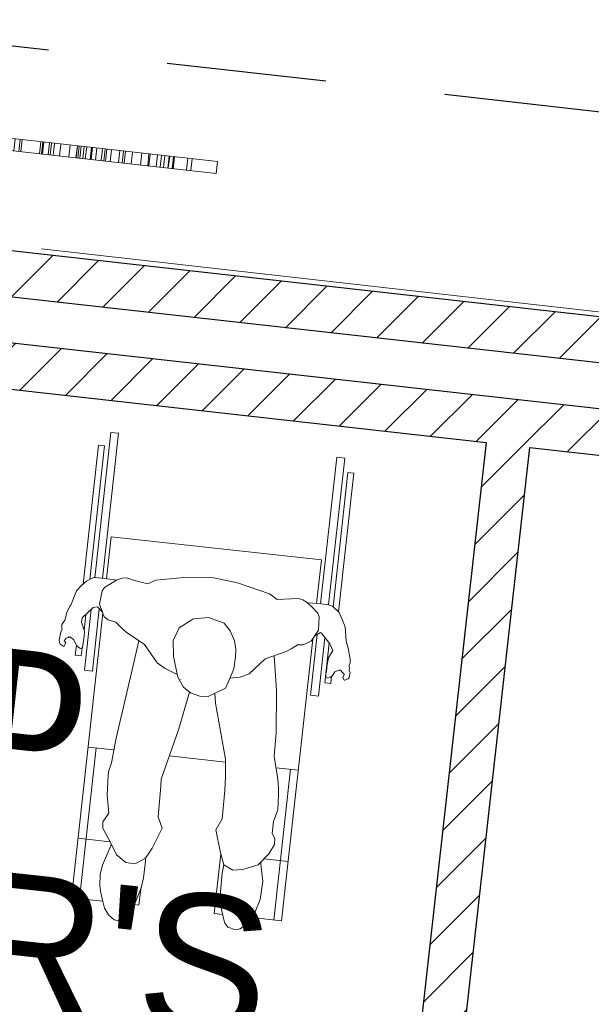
# Model space of a CAD drawing. Header units: millimetres. Extents: x -115474967 to 444143, y -74377 to 241828222.
# Tile 131 of 256: x -28002 to -26569, y 115063 to 117531. Entities that reach past the tile are written whole.
import ezdxf

# ---------------------------------------------------------------- set-up
doc = ezdxf.new("R2010")
doc.units = ezdxf.units.MM
doc.header["$MEASUREMENT"] = 0
doc.linetypes.add('Long Dashed', pattern=[700, 400, -300])
doc.layers.add('A_BEAMS', color=7, linetype='Continuous')
doc.layers.add('B_FURN LOOSE', color=7, linetype='Continuous')
for name, color, linetype, lineweight in [('A_BEAMS_Pen_No__3', 7, 'Continuous', 15), ('A_WALL LOAD_Pen_No__1', 7, 'Continuous', 30), ('B_FURN LOOSE_Pen_No__6', 7, 'Continuous', 5), ('BUILDING_Pen_No__2', 7, 'Continuous', 20), ('C_TEXT GA_Pen_No__6', 7, 'Continuous', 5), ('SEWER LINE_Pen_No__1', 7, 'Continuous', 30)]:
    doc.layers.add(name, color=color, linetype=linetype, lineweight=lineweight)
doc.layers.add('A_WALL LOAD_Pen_No__7', color=7, linetype='Continuous', lineweight=5, true_color=0x3f3f3f)
doc.styles.add('GENERATED_STYLE_2', font='arial.ttf')
doc.styles.add('GENERATED_STYLE_3', font='arialbd.ttf')
pattern_1 = [(45, (2e-12, 39217.5), (-63.63961, 63.63961), [])]

# ---------------------------------------------------------------- blocks, each defined once
blk = doc.blocks.new('LASER CUT SCREEN[7]', base_point=(-27509.6, 77928.2))
at = {"layer": 'A_BEAMS_Pen_No__3', "color": 7, "linetype": 'Continuous', "lineweight": 15}
for p, q in [((-30292.2, 78239.9), (-30288.9, 78269.8)), ((-30225, 78262.6), (-30288.9, 78269.8)), ((-30228.4, 78232.8), (-30225, 78262.6)), ((-29320.5, 78161.2), (-30225, 78262.6)), ((-30159.9, 78225.1), (-30156.6, 78254.9)), ((-30126.7, 78221.4), (-30123.4, 78251.2)), ((-30125.2, 78221.2), (-30121.9, 78251)), ((-30228.4, 78232.8), (-30292.2, 78239.9)), ((-29323.8, 78131.4), (-30228.4, 78232.8)), ((-30087, 78217), (-30083.7, 78246.8)), ((-30086.9, 78216.9), (-30083.6, 78246.8)), ((-30058.5, 78213.8), (-30055.1, 78243.6)), ((-30051, 78212.9), (-30047.6, 78242.7)), ((-30042.6, 78212), (-30039.2, 78241.8)), ((-30040.5, 78211.7), (-30037.2, 78241.6)), ((-30037.5, 78211.4), (-30034.1, 78241.2)), ((-30004.2, 78207.7), (-30000.8, 78237.5)), ((-29966.9, 78203.5), (-29963.5, 78233.3)), ((-29965.4, 78203.3), (-29962, 78233.1)), ((-29963.1, 78203.1), (-29959.8, 78232.9)), ((-29936.9, 78200.1), (-29933.5, 78229.9)), ((-29930, 78199.4), (-29926.7, 78229.2)), ((-29928.2, 78199.2), (-29924.9, 78229)), ((-29927.5, 78199.1), (-29924.2, 78228.9)), ((-29920.6, 78198.3), (-29917.2, 78228.1)), ((-29898.5, 78195.8), (-29895.2, 78225.6)), ((-29897, 78195.7), (-29893.6, 78225.5)), ((-29893.9, 78195.3), (-29890.6, 78225.1)), ((-29882.6, 78194.1), (-29879.3, 78223.9)), ((-29879.4, 78193.7), (-29876.1, 78223.5)), ((-29840, 78189.3), (-29836.6, 78219.1)), ((-29823.8, 78187.5), (-29820.5, 78217.3)), ((-29813.9, 78186.3), (-29810.5, 78216.2)), ((-29797, 78184.5), (-29793.7, 78214.3)), ((-29786.4, 78183.3), (-29783.1, 78213.1)), ((-29784, 78183), (-29780.7, 78212.8)), ((-29775.7, 78182.1), (-29772.4, 78211.9)), ((-29750.2, 78179.2), (-29746.8, 78209)), ((-29747.1, 78178.9), (-29743.7, 78208.7)), ((-29720.6, 78175.9), (-29717.3, 78205.7)), ((-29710.5, 78174.8), (-29707.2, 78204.6)), ((-29705.5, 78174.2), (-29702.2, 78204)), ((-29698.7, 78173.4), (-29695.3, 78203.3)), ((-29671.5, 78170.4), (-29668.1, 78200.2)), ((-29669.7, 78170.2), (-29666.4, 78200)), ((-29626.1, 78165.3), (-29622.7, 78195.1)), ((-29625.2, 78165.2), (-29621.9, 78195)), ((-29617, 78164.3), (-29613.6, 78194.1)), ((-29605.6, 78163), (-29602.3, 78192.8)), ((-29605.1, 78162.9), (-29601.7, 78192.8)), ((-29593.1, 78161.6), (-29589.8, 78191.4)), ((-29591.7, 78161.4), (-29588.3, 78191.3)), ((-29554.7, 78157.3), (-29551.3, 78187.1)), ((-29537.1, 78155.3), (-29533.8, 78185.2)), ((-29529.9, 78154.5), (-29526.5, 78184.3)), ((-29526.1, 78154.1), (-29522.8, 78183.9)), ((-29511.2, 78152.4), (-29507.9, 78182.2)), ((-29507.3, 78152), (-29503.9, 78181.8)), ((-29487.3, 78149.8), (-29484, 78179.6)), ((-29479.5, 78148.9), (-29476.2, 78178.7)), ((-29469.4, 78147.7), (-29466.1, 78177.6)), ((-29460.3, 78146.7), (-29457, 78176.5)), ((-29456.1, 78146.3), (-29452.8, 78176.1)), ((-29453.2, 78145.9), (-29449.9, 78175.7)), ((-29432.6, 78143.6), (-29429.3, 78173.4)), ((-29425.5, 78142.8), (-29422.1, 78172.6)), ((-29411.8, 78141.3), (-29408.4, 78171.1)), ((-29402.2, 78140.2), (-29398.8, 78170)), ((-29383.3, 78138.1), (-29380, 78167.9)), ((-29369.3, 78136.5), (-29365.9, 78166.3)), ((-29362.4, 78135.8), (-29359.1, 78165.6)), ((-29356.7, 78135.1), (-29353.4, 78164.9)), ((-29354.4, 78134.9), (-29351, 78164.7)), ((-29332, 78132.4), (-29328.7, 78162.2)), ((-29127, 78139.6), (-29320.5, 78161.2)), ((-29306.5, 78129.5), (-29303.2, 78159.3)), ((-29304.2, 78129.2), (-29300.9, 78159.1)), ((-29288.3, 78127.5), (-29284.9, 78157.3)), ((-29281.6, 78126.7), (-29278.3, 78156.5)), ((-29262.3, 78124.5), (-29259, 78154.4)), ((-29250.4, 78123.2), (-29247, 78153)), ((-29241.4, 78122.2), (-29238.1, 78152)), ((-29130.4, 78109.8), (-29323.8, 78131.4)), ((-29210.6, 78118.8), (-29207.3, 78148.6)), ((-29192.7, 78116.7), (-29189.4, 78146.6)), ((-29191.7, 78116.6), (-29188.4, 78146.4)), ((-29166, 78113.7), (-29162.6, 78143.6)), ((-29156.5, 78112.7), (-29153.1, 78142.5)), ((-29153.2, 78112.3), (-29149.9, 78142.1)), ((-29152.2, 78112.2), (-29148.8, 78142)), ((-29151.6, 78112.1), (-29148.2, 78142)), ((-29130.5, 78109.8), (-29127.2, 78139.6)), ((-29128.2, 78109.5), (-29124.9, 78139.3)), ((-28147.9, 78029.9), (-29127, 78139.6)), ((-29094.6, 78105.8), (-29091.3, 78135.6)), ((-29083.3, 78104.5), (-29080, 78134.3)), ((-29080.8, 78104.2), (-29077.5, 78134)), ((-29053.4, 78101.1), (-29050.1, 78131)), ((-29050.9, 78100.9), (-29047.6, 78130.7)), ((-29029.7, 78098.5), (-29026.4, 78128.3)), ((-29025.3, 78098), (-29022, 78127.8)), ((-29020.9, 78097.5), (-29017.6, 78127.3)), ((-28151.3, 78000.1), (-29130.4, 78109.8)), ((-29014.3, 78096.7), (-29010.9, 78126.6)), ((-29013.2, 78096.6), (-29009.9, 78126.4)), ((-29001.7, 78095.3), (-28998.3, 78125.2)), ((-28989.4, 78094), (-28986.1, 78123.8)), ((-28973.3, 78092.2), (-28969.9, 78122)), ((-28972.7, 78092.1), (-28969.3, 78121.9)), ((-28965.6, 78091.3), (-28962.3, 78121.1)), ((-28964.6, 78091.2), (-28961.3, 78121)), ((-28922.9, 78086.5), (-28919.5, 78116.3)), ((-28921.9, 78086.4), (-28918.6, 78116.2)), ((-28878.3, 78081.5), (-28875, 78111.3)), ((-28872.6, 78080.9), (-28869.2, 78110.7)), ((-28871.9, 78080.8), (-28868.6, 78110.6)), ((-28860.4, 78079.5), (-28857, 78109.3)), ((-28858.5, 78079.3), (-28855.2, 78109.1)), ((-28817.7, 78074.7), (-28814.4, 78104.5)), ((-28808.3, 78073.7), (-28805, 78103.5)), ((-28797.1, 78072.4), (-28793.8, 78102.2)), ((-28787.5, 78071.3), (-28784.1, 78101.2)), ((-28772.9, 78069.7), (-28769.5, 78099.5)), ((-28762.1, 78068.5), (-28758.7, 78098.3)), ((-28746.4, 78066.7), (-28743, 78096.5)), ((-28745.6, 78066.6), (-28742.3, 78096.5)), ((-28745.2, 78066.6), (-28741.8, 78096.4)), ((-28729.2, 78064.8), (-28725.8, 78094.6)), ((-28721.3, 78063.9), (-28717.9, 78093.7)), ((-28715.6, 78063.3), (-28712.2, 78093.1)), ((-28692.6, 78060.7), (-28689.3, 78090.5)), ((-28690.8, 78060.5), (-28687.5, 78090.3)), ((-28685.5, 78059.9), (-28682.2, 78089.7)), ((-28684.1, 78059.8), (-28680.8, 78089.6)), ((-28683.1, 78059.6), (-28679.7, 78089.5)), ((-28680.6, 78059.4), (-28677.3, 78089.2)), ((-28670.4, 78058.2), (-28667.1, 78088)), ((-28646.6, 78055.5), (-28643.2, 78085.4)), ((-28613, 78051.8), (-28609.6, 78081.6)), ((-28606, 78051), (-28602.6, 78080.8)), ((-28578.4, 78047.9), (-28575.1, 78077.7)), ((-28576.4, 78047.7), (-28573, 78077.5)), ((-28568.1, 78046.8), (-28564.8, 78076.6)), ((-28527.1, 78042.2), (-28523.7, 78072)), ((-28507.5, 78040), (-28504.2, 78069.8)), ((-28490, 78038), (-28486.7, 78067.8)), ((-28489, 78037.9), (-28485.7, 78067.7)), ((-28488.9, 78037.9), (-28485.6, 78067.7)), ((-28488.8, 78037.9), (-28485.5, 78067.7)), ((-28465.6, 78035.3), (-28462.2, 78065.1)), ((-28462.5, 78034.9), (-28459.1, 78064.7)), ((-28455.9, 78034.2), (-28452.6, 78064)), ((-28455.1, 78034.1), (-28451.7, 78063.9)), ((-28450.2, 78033.5), (-28446.9, 78063.4)), ((-28446.8, 78033.2), (-28443.5, 78063)), ((-28443.9, 78032.8), (-28440.6, 78062.7)), ((-28431.9, 78031.5), (-28428.5, 78061.3)), ((-28412.6, 78029.3), (-28409.3, 78059.1)), ((-28409.5, 78029), (-28406.1, 78058.8)), ((-28384.8, 78026.2), (-28381.5, 78056)), ((-28363.3, 78023.8), (-28359.9, 78053.6)), ((-28335.5, 78020.7), (-28332.2, 78050.5)), ((-28324.7, 78019.5), (-28321.4, 78049.3)), ((-28294.9, 78016.1), (-28291.6, 78046)), ((-28293, 78015.9), (-28289.6, 78045.7)), ((-28292.4, 78015.9), (-28289.1, 78045.7)), ((-28270.9, 78013.5), (-28267.6, 78043.3)), ((-28262.9, 78012.6), (-28259.5, 78042.4)), ((-28246.3, 78010.7), (-28242.9, 78040.5)), ((-28238.2, 78009.8), (-28234.8, 78039.6)), ((-28191.5, 78004.6), (-28188.1, 78034.4)), ((-28178.2, 78003.1), (-28174.8, 78032.9)), ((-28177.6, 78003), (-28174.3, 78032.8)), ((-28164.8, 78001.6), (-28161.5, 78031.4)), ((-28161.2, 78001.2), (-28157.9, 78031)), ((-28159, 78000.9), (-28155.6, 78030.7)), ((-28158.2, 78000.8), (-28154.9, 78030.6)), ((-27506.3, 77958), (-28147.9, 78029.9)), ((-28133.9, 77998.1), (-28130.6, 78027.9)), ((-28133.6, 77998.1), (-28130.2, 78027.9)), ((-28128, 77997.4), (-28124.7, 78027.3)), ((-28125.6, 77997.2), (-28122.3, 78027)), ((-28113.4, 77995.8), (-28110.1, 78025.6)), ((-28098.1, 77994.1), (-28094.8, 78023.9)), ((-28095, 77993.7), (-28091.6, 78023.6)), ((-28084.2, 77992.5), (-28080.9, 78022.4)), ((-28055.8, 77989.4), (-28052.4, 78019.2)), ((-28045.8, 77988.2), (-28042.4, 78018)), ((-28042.9, 77987.9), (-28039.6, 78017.7)), ((-28040.1, 77987.6), (-28036.8, 78017.4)), ((-28036.5, 77987.2), (-28033.1, 78017)), ((-28036, 77987.1), (-28032.7, 78017)), ((-28016.6, 77985), (-28013.3, 78014.8)), ((-28004.6, 77983.6), (-28001.3, 78013.4)), ((-28004.1, 77983.6), (-28000.7, 78013.4)), ((-27999.3, 77983), (-27996, 78012.8)), ((-27952.8, 77977.8), (-27949.5, 78007.6)), ((-27947.6, 77977.2), (-27944.3, 78007)), ((-27944.8, 77976.9), (-27941.5, 78006.7)), ((-27931, 77975.4), (-27927.6, 78005.2)), ((-27930.7, 77975.3), (-27927.4, 78005.2)), ((-27925.9, 77974.8), (-27922.6, 78004.6)), ((-27918, 77973.9), (-27914.7, 78003.7)), ((-27509.6, 77928.2), (-28151.3, 78000.1)), ((-27902.4, 77972.2), (-27899.1, 78002)), ((-27879.4, 77969.6), (-27876.1, 77999.4)), ((-27861.2, 77967.5), (-27857.8, 77997.4)), ((-27861, 77967.5), (-27857.7, 77997.3)), ((-27856.3, 77967), (-27852.9, 77996.8)), ((-27851.5, 77966.5), (-27848.2, 77996.3)), ((-27844.3, 77965.7), (-27840.9, 77995.5)), ((-27837.8, 77964.9), (-27834.4, 77994.7)), ((-27826, 77963.6), (-27822.6, 77993.4)), ((-27823.3, 77963.3), (-27819.9, 77993.1)), ((-27812, 77962), (-27808.7, 77991.9)), ((-27798.2, 77960.5), (-27794.9, 77990.3)), ((-27791.3, 77959.7), (-27788, 77989.5)), ((-27787.2, 77959.3), (-27783.9, 77989.1)), ((-27775.4, 77957.9), (-27772.1, 77987.8)), ((-27754.8, 77955.6), (-27751.4, 77985.4)), ((-27754.4, 77955.6), (-27751.1, 77985.4)), ((-27745.8, 77954.6), (-27742.5, 77984.4)), ((-27745.2, 77954.6), (-27741.9, 77984.4)), ((-27740.7, 77954), (-27737.4, 77983.9)), ((-27722.9, 77952.1), (-27719.6, 77981.9)), ((-27699.6, 77949.4), (-27696.2, 77979.3)), ((-27681.5, 77947.4), (-27678.2, 77977.2)), ((-27678.7, 77947.1), (-27675.3, 77976.9)), ((-27660.5, 77945.1), (-27657.2, 77974.9)), ((-27660.1, 77945), (-27656.8, 77974.8)), ((-27650.3, 77943.9), (-27646.9, 77973.7)), ((-27642.1, 77943), (-27638.8, 77972.8)), ((-27631.3, 77941.8), (-27627.9, 77971.6)), ((-27629.7, 77941.6), (-27626.3, 77971.4)), ((-27619.8, 77940.5), (-27616.5, 77970.3)), ((-27617.2, 77940.2), (-27613.9, 77970)), ((-27583.9, 77936.5), (-27580.6, 77966.3)), ((-27573.5, 77935.3), (-27570.1, 77965.1)), ((-27509.6, 77928.2), (-27506.3, 77958))]:
    blk.add_line(p, q, dxfattribs=at)
blk = doc.blocks.new('Wheelchair Man 24[68]', base_point=(-27883.8, 76467.5))
at = {"layer": 'B_FURN LOOSE_Pen_No__6', "color": 7, "linetype": 'Continuous', "lineweight": 5}
for p, q in [((-27814.3, 76915.2), (-27774.2, 77279.4)), ((-27794.4, 76913.3), (-27754.3, 77277.2)), ((-27774.2, 77279.4), (-27754.3, 77277.2)), ((-27843.2, 76899.3), (-27804.8, 77247.5)), ((-27826.8, 76910.8), (-27789.9, 77245.9)), ((-27804.8, 77247.5), (-27789.9, 77245.9)), ((-27248.1, 76849.6), (-27207.6, 77216.9)), ((-27228.2, 76847.2), (-27187.7, 77214.7)), ((-27207.6, 77216.9), (-27187.7, 77214.7)), ((-27216.7, 76842.2), (-27179.6, 77178.6)), ((-27203, 76829.2), (-27164.7, 77177)), ((-27164.7, 77177), (-27179.6, 77178.6)), ((-27784.4, 76912.1), (-27772.8, 77017.6)), ((-27772.8, 77017.6), (-27246, 76959.6)), ((-27258, 76850.5), (-27246, 76959.6)), ((-27859.9, 76882.2), (-27847.7, 76895.4)), ((-27847.7, 76895.4), (-27834.7, 76906.7)), ((-27819, 76915), (-27834.7, 76906.7)), ((-27819, 76915), (-27811.1, 76915.3)), ((-27811.1, 76915.3), (-27769.6, 76910.4)), ((-27790.1, 76890.2), (-27759.9, 76908.9)), ((-27769.6, 76910.4), (-27759.9, 76908.9)), ((-27759.9, 76908.9), (-27758, 76910.1)), ((-27745.9, 76913.9), (-27758, 76910.1)), ((-27745.9, 76913.9), (-27733.7, 76914.6)), ((-27714.3, 76907.8), (-27733.7, 76914.6)), ((-27681.4, 76900), (-27714.3, 76907.8)), ((-27681.4, 76900), (-27661.1, 76908.6)), ((-27590.9, 76915.4), (-27661.1, 76908.6)), ((-27590.9, 76915.4), (-27515.8, 76914.6)), ((-27515.8, 76914.6), (-27456.7, 76902.6)), ((-27456.7, 76902.6), (-27376.1, 76874.8)), ((-27874.2, 76846.4), (-27859.9, 76882.2)), ((-27802.3, 76848.8), (-27796, 76882.2)), ((-27790.1, 76890.2), (-27796, 76882.2)), ((-27376.1, 76874.8), (-27357.1, 76860.6)), ((-27884.4, 76828.5), (-27875.7, 76844.3)), ((-27874.2, 76846.4), (-27875.7, 76844.3)), ((-27790.2, 76817.4), (-27802.3, 76848.8)), ((-27304.2, 76863.4), (-27357.1, 76860.6)), ((-27304.2, 76863.4), (-27292.5, 76859.9)), ((-27281.6, 76853.4), (-27292.5, 76859.9)), ((-27281.6, 76853.4), (-27269.5, 76841.1)), ((-27252.4, 76850.1), (-27280.2, 76852)), ((-27228.2, 76847.2), (-27252.4, 76850.1)), ((-27228.2, 76847.2), (-27218.6, 76844)), ((-27201.3, 76827.6), (-27218.6, 76844)), ((-27885.5, 76821), (-27886.9, 76817.8)), ((-27884.4, 76828.5), (-27885.5, 76821)), ((-27872.5, 76113.1), (-27793.9, 76825.9)), ((-27846.1, 76814.3), (-27830.8, 76828.4)), ((-27836.5, 76823.2), (-27840.9, 76783.2)), ((-27839.9, 76683), (-27823, 76835.7)), ((-27818, 76840.5), (-27830.8, 76828.4)), ((-27802.8, 76837.1), (-27820, 76680.8)), ((-27807.5, 76841.9), (-27818, 76840.5)), ((-27794.5, 76828.6), (-27807.5, 76841.9)), ((-27269.5, 76841.1), (-27255.1, 76826.5)), ((-27251.3, 76817.3), (-27255.1, 76826.5)), ((-27193.8, 76810.2), (-27201.3, 76827.6)), ((-27897, 76798.2), (-27897.1, 76789.4)), ((-27897, 76798.2), (-27889.4, 76809.1)), ((-27889.4, 76809.1), (-27886.9, 76817.8)), ((-27846.1, 76814.3), (-27847.8, 76804)), ((-27847.8, 76804), (-27840.3, 76781.3)), ((-27781, 76809.9), (-27790.2, 76817.4)), ((-27761.6, 76803.3), (-27781, 76809.9)), ((-27761.6, 76803.3), (-27745.7, 76788.2)), ((-27568.6, 76811.2), (-27602.6, 76789.4)), ((-27566.4, 76811.7), (-27568.6, 76811.2)), ((-27566.4, 76811.7), (-27528.9, 76815.8)), ((-27528.9, 76815.8), (-27489.7, 76801.6)), ((-27489.7, 76801.6), (-27475.1, 76781.8)), ((-27251.3, 76817.3), (-27253, 76783.4)), ((-27193.8, 76810.2), (-27186.1, 76792)), ((-27903.2, 76758.8), (-27899.3, 76778.9)), ((-27896.1, 76785.8), (-27899.3, 76778.9)), ((-27896.1, 76785.8), (-27897.1, 76789.4)), ((-27840.3, 76781.3), (-27840.7, 76768.1)), ((-27745.7, 76788.2), (-27735.6, 76778.9)), ((-27735.6, 76778.9), (-27689.4, 76747.5)), ((-27602.6, 76789.4), (-27617.6, 76757.4)), ((-27463.6, 76757), (-27475.1, 76781.8)), ((-27273.3, 76620.5), (-27256.5, 76772.8)), ((-27253, 76783.4), (-27272.1, 76755.7)), ((-27262.5, 76769.6), (-27248, 76777.4)), ((-27246, 76776.3), (-27248, 76777.4)), ((-27246, 76776.3), (-27225.2, 76749.8)), ((-27186.1, 76792), (-27184.2, 76755.4)), ((-27903.2, 76758.8), (-27902.8, 76751.8)), ((-27902.8, 76751.8), (-27901, 76748.4)), ((-27893.8, 76743.5), (-27901, 76748.4)), ((-27891.5, 76742.9), (-27887.1, 76751.8)), ((-27890.2, 76758.1), (-27890.7, 76757.2)), ((-27890.7, 76757.2), (-27887.1, 76751.8)), ((-27886, 76763.2), (-27890.2, 76758.1)), ((-27886, 76763.2), (-27880.6, 76765.3)), ((-27879.2, 76767), (-27880.6, 76765.3)), ((-27879.2, 76767), (-27876.9, 76767)), ((-27867.4, 76760.2), (-27876.9, 76767)), ((-27859.5, 76744), (-27867.4, 76760.2)), ((-27862.9, 76720.7), (-27860.2, 76745.3)), ((-27845.2, 76740.3), (-27844.4, 76745.8)), ((-27844.4, 76745.8), (-27840.7, 76768.1)), ((-27703.5, 76757.1), (-27720.8, 76684.5)), ((-27658, 76701.4), (-27689.4, 76747.5)), ((-27617.6, 76757.4), (-27616.7, 76718)), ((-27463.6, 76757), (-27460.8, 76735.7)), ((-27345.7, 76055), (-27267.9, 76760.9)), ((-27322.1, 76736.6), (-27304.6, 76747.6)), ((-27302.6, 76747.2), (-27304.6, 76747.6)), ((-27302.6, 76747.2), (-27291.8, 76747.2)), ((-27291.8, 76747.2), (-27272.1, 76755.7)), ((-27237.3, 76765.1), (-27253.4, 76618.3)), ((-27226.7, 76751.6), (-27237.7, 76651.8)), ((-27225.2, 76749.8), (-27217.8, 76732.7)), ((-27184.2, 76756), (-27179.8, 76741.5)), ((-27893.8, 76743.5), (-27891.5, 76742.9)), ((-27862.9, 76720.7), (-27848, 76719.1)), ((-27859.5, 76744), (-27854.4, 76740.1)), ((-27850.1, 76737.8), (-27854.4, 76740.1)), ((-27846.2, 76738.7), (-27850.1, 76737.8)), ((-27848, 76719.1), (-27845.7, 76739.6)), ((-27846.2, 76738.7), (-27845.2, 76740.3)), ((-27461.5, 76716.7), (-27460.8, 76735.7)), ((-27386.7, 76711.5), (-27334.3, 76729.9)), ((-27334.3, 76729.9), (-27322.1, 76736.6)), ((-27217.8, 76732.6), (-27228, 76714.6)), ((-27217.8, 76732.7), (-27217.8, 76732.6)), ((-27174.3, 76711.6), (-27179.8, 76741.5)), ((-27637.8, 76687.9), (-27658, 76701.4)), ((-27605.9, 76665.8), (-27616.7, 76718)), ((-27461.5, 76716.7), (-27465.4, 76686.4)), ((-27427, 76674.2), (-27386.7, 76711.5)), ((-27358.2, 76632.7), (-27364.3, 76719.4)), ((-27231.5, 76697.7), (-27233.2, 76680.9)), ((-27228, 76714.6), (-27231.5, 76697.7)), ((-27230.6, 76701.8), (-27230.4, 76704.3)), ((-27174.3, 76701.9), (-27176.8, 76695.4)), ((-27174.3, 76711.6), (-27174.3, 76701.9)), ((-27820, 76680.8), (-27839.9, 76683)), ((-27730.5, 76641.6), (-27720.8, 76684.5)), ((-27607.3, 76672.8), (-27637.8, 76687.9)), ((-27476.4, 76660.5), (-27465.4, 76686.4)), ((-27427, 76674.2), (-27450, 76665.8)), ((-27234.9, 76677.2), (-27235, 76665.5)), ((-27233.3, 76678.8), (-27234.9, 76677.2)), ((-27233.3, 76678.8), (-27233.2, 76680.9)), ((-27218, 76670.1), (-27212.8, 76679.5)), ((-27201.6, 76683.5), (-27212.8, 76679.5)), ((-27198.2, 76683.2), (-27201.6, 76683.5)), ((-27198.2, 76683), (-27198.2, 76683.2)), ((-27198.2, 76683), (-27192.9, 76677.7)), ((-27192.9, 76677.7), (-27188.8, 76673.5)), ((-27190, 76671.1), (-27192.1, 76664.3)), ((-27188.8, 76672.1), (-27190, 76671.1)), ((-27189.1, 76672.7), (-27188.8, 76673.5)), ((-27189.1, 76672.7), (-27188.8, 76672.1)), ((-27176.9, 76695.3), (-27176.8, 76695.4)), ((-27176.9, 76695.3), (-27175.5, 76688.3)), ((-27175.5, 76688.3), (-27176.3, 76683.7)), ((-27176.3, 76683.7), (-27173.9, 76677.7)), ((-27176.2, 76665.2), (-27174.5, 76674.1)), ((-27173.9, 76677.7), (-27174.5, 76674.1)), ((-27605.9, 76665.8), (-27591.5, 76640.7)), ((-27598.1, 76660.2), (-27598.4, 76661.1)), ((-27486.7, 76638.7), (-27476.4, 76660.5)), ((-27450, 76665.8), (-27475.2, 76663.4)), ((-27237.7, 76651.8), (-27222.8, 76650.2)), ((-27230.1, 76663.3), (-27235, 76665.5)), ((-27223.4, 76665.5), (-27230.1, 76663.3)), ((-27223.4, 76665.5), (-27218, 76670.1)), ((-27222.8, 76650.2), (-27220.8, 76667.7)), ((-27192.1, 76664.3), (-27189.2, 76658.5)), ((-27189.2, 76658.5), (-27187.2, 76658.6)), ((-27179, 76661.8), (-27187.2, 76658.6)), ((-27179, 76661.8), (-27176.2, 76665.2)), ((-27760.7, 76513.3), (-27730.5, 76641.6)), ((-27603.5, 76536.6), (-27576.6, 76628.6)), ((-27591.5, 76640.7), (-27574.6, 76627)), ((-27550.8, 76618.4), (-27574.6, 76627)), ((-27486.7, 76638.7), (-27529.6, 76617.1)), ((-27511.3, 76601.1), (-27512.9, 76625.5)), ((-27359.8, 76525.6), (-27358.2, 76632.7)), ((-27550.8, 76618.4), (-27529.6, 76617.1)), ((-27543.7, 76617.9), (-27544.2, 76617.3)), ((-27486.2, 76460.5), (-27511.3, 76601.1)), ((-27253.4, 76618.3), (-27273.3, 76620.5)), ((-27648, 76410.2), (-27603.5, 76536.6)), ((-27359.8, 76525.6), (-27364.2, 76468.2)), ((-27760.7, 76513.3), (-27772.6, 76450.9)), ((-27852.6, 76110.9), (-27811, 76488.6)), ((-27830.9, 76490.8), (-27766.4, 76483.7)), ((-27772.6, 76450.9), (-27779.9, 76428.9)), ((-27486.2, 76452.8), (-27627.5, 76468.4)), ((-27486.2, 76460.5), (-27486.2, 76416.8)), ((-27355.2, 76409.9), (-27364.2, 76468.2)), ((-27780.4, 76419.6), (-27779.9, 76428.9)), ((-27365.6, 76057.2), (-27323.9, 76435)), ((-27304.1, 76432.8), (-27359.7, 76438.9)), ((-27782.7, 76370.2), (-27780.4, 76419.6)), ((-27648, 76410.2), (-27648.4, 76392.4)), ((-27486.2, 76416.8), (-27487.8, 76381.4)), ((-27353.6, 76388.8), (-27355.2, 76409.9)), ((-27655.2, 76315.9), (-27648.4, 76392.4)), ((-27487.8, 76381.4), (-27494.6, 76310.4)), ((-27353.7, 76369.9), (-27353.6, 76388.8)), ((-27778.9, 76324.6), (-27782.7, 76370.2)), ((-27353.7, 76369.9), (-27355.2, 76333)), ((-27366.5, 76304.5), (-27355.2, 76333)), ((-27793.7, 76303.6), (-27778.9, 76324.6)), ((-27793.7, 76303.6), (-27793.6, 76287)), ((-27644.9, 76287.2), (-27655.2, 76315.9)), ((-27510.7, 76283), (-27494.6, 76310.4)), ((-27366.5, 76304.5), (-27369.7, 76274.1)), ((-27793.6, 76287), (-27775, 76251.7)), ((-27644.9, 76287.2), (-27670.7, 76236.9)), ((-27510.7, 76283), (-27499.5, 76229.9)), ((-27856.1, 76262.2), (-27776.5, 76253.4)), ((-27775, 76251.7), (-27759.7, 76220.5)), ((-27363.1, 76261.6), (-27369.7, 76274.1)), ((-27363.1, 76261.6), (-27364, 76246.6)), ((-27772.8, 76245.5), (-27794.8, 76194.8)), ((-27772.8, 76245.5), (-27772.5, 76246.6)), ((-27772.8, 76245.5), (-27772.8, 76245.4)), ((-27686.8, 76211.9), (-27670.7, 76236.9)), ((-27499.5, 76229.9), (-27491, 76195.6)), ((-27364, 76246.6), (-27377.5, 76223)), ((-27759.7, 76220.5), (-27736.7, 76201.2)), ((-27686.8, 76211.9), (-27712.9, 76198.2)), ((-27687.1, 76204.9), (-27692.4, 76162.9)), ((-27686.6, 76212.1), (-27687.1, 76204.9)), ((-27514.7, 76073.7), (-27498.2, 76222.8)), ((-27498.2, 76222.8), (-27497.7, 76222.7)), ((-27404.4, 76195.8), (-27377.5, 76223)), ((-27398.3, 76202), (-27398.3, 76196.7)), ((-27389.6, 76210.8), (-27329.3, 76204.1)), ((-27800.5, 76172), (-27794.8, 76194.8)), ((-27712.9, 76198.2), (-27736.7, 76201.2)), ((-27490.5, 76195.3), (-27494.8, 76174.8)), ((-27491, 76195.6), (-27467.9, 76182.1)), ((-27467.9, 76182.1), (-27442.9, 76183.6)), ((-27404.4, 76195.8), (-27442.9, 76183.6)), ((-27393.2, 76154.8), (-27398.3, 76196.7)), ((-27801.2, 76143.7), (-27800.5, 76172)), ((-27698.1, 76137.5), (-27692.4, 76162.9)), ((-27494.8, 76174.8), (-27498.9, 76128.4)), ((-27393.2, 76154.8), (-27399.6, 76108.7)), ((-27801.2, 76143.7), (-27800.1, 76130.7)), ((-27795.5, 76110.2), (-27800.1, 76130.7)), ((-27698.1, 76137.5), (-27720.4, 76081.2)), ((-27703.5, 76094.5), (-27699.1, 76135)), ((-27497.5, 76087.9), (-27498.9, 76128.4)), ((-27872.5, 76113.1), (-27794.4, 76104.5)), ((-27789.4, 76087.2), (-27795.5, 76110.2)), ((-27414, 76073.2), (-27399.6, 76108.7)), ((-27779.5, 76069.9), (-27789.4, 76087.2)), ((-27720.4, 76081.2), (-27726.2, 76069.3)), ((-27703.5, 76094.5), (-27714.6, 76095.7)), ((-27490.3, 76057.6), (-27497.5, 76087.9)), ((-27779.5, 76069.9), (-27765.6, 76057.8)), ((-27765.6, 76057.8), (-27753.4, 76055)), ((-27734.8, 76059.8), (-27753.4, 76055)), ((-27726.2, 76069.3), (-27734.8, 76059.8)), ((-27493.5, 76071.3), (-27514.7, 76073.7)), ((-27488.3, 76049.3), (-27490.3, 76057.6)), ((-27416.2, 76068.4), (-27429.9, 76050.1)), ((-27420.1, 76063.2), (-27345.7, 76055)), ((-27416.2, 76068.4), (-27414, 76073.2)), ((-27415.7, 76069.5), (-27415.8, 76069.3)), ((-27480.2, 76039.2), (-27488.3, 76049.3)), ((-27461.8, 76032.7), (-27480.2, 76039.2)), ((-27449.7, 76035), (-27461.8, 76032.7)), ((-27429.9, 76050.1), (-27449.7, 76035))]:
    blk.add_line(p, q, dxfattribs=at)

msp = doc.modelspace()

# ---------------------------------------------------------------- hatches: boundary and pattern name
at = {"layer": 'A_WALL LOAD_Pen_No__7', "linetype": 'Continuous', "lineweight": 5, "true_color": 0x3f3f3f}
h = msp.add_hatch(dxfattribs=at)
h.set_pattern_fill('HATCH__BRICK', color=250, style=0, pattern_type=2)
h.set_pattern_definition(pattern_1)
h.paths.add_polyline_path([(-28319.74268, 116869.39686), (-25794.62792, 116586.45693), (-25781.82238, 116700.74164), (-28306.93703, 116983.68162)])
h = msp.add_hatch(dxfattribs=at)
h.set_pattern_fill('HATCH__BRICK', color=250, style=0, pattern_type=2)
h.set_pattern_definition(pattern_1)
h.paths.add_polyline_path([(-28345.35398, 116640.82724), (-25820.23933, 116357.88731), (-25807.43368, 116472.17213), (-28332.54833, 116755.11206)])
h = msp.add_hatch(dxfattribs=at)
h.set_pattern_fill('HATCH__BRICK', color=250, style=0, pattern_type=2)
h.set_pattern_definition(pattern_1)
h.paths.add_polyline_path([(-26832.92896, 116471.35949), (-27166.99649, 113489.95267), (-27082.17664, 113259.08735), (-26723.61307, 116459.11061)])

# ---------------------------------------------------------------- linework, layer by layer
at = {"layer": 'A_WALL LOAD_Pen_No__1', "color": 7, "linetype": 'Continuous', "lineweight": 30}
for p, q in [((-25794.62793, 116586.45691), (-28319.74263, 116869.39691)), ((-25807.43363, 116472.17206), (-28332.54827, 116755.11205))]:
    msp.add_line(p, q, dxfattribs=at)
for points in [[(-25781.82241, 116700.74168), (-28306.93705, 116983.68163)], [(-28345.354, 116640.82723), (-26832.92896, 116471.35949)], [(-27082.17664, 113259.08735), (-26723.61307, 116459.11061)], [(-26832.92896, 116471.35949), (-27006.6354, 114921.10543)], [(-26723.61307, 116459.11061), (-25820.23937, 116357.88728)]]:
    msp.add_lwpolyline(points, dxfattribs=at)
at = {"layer": 'BUILDING_Pen_No__2', "color": 7, "linetype": 'Continuous', "lineweight": 20}
msp.add_line((-15913.94095, 115595.0425), (-27947.84218, 116956.44463), dxfattribs=at)
at = {"layer": 'SEWER LINE_Pen_No__1', "color": 7, "linetype": 'Long Dashed', "lineweight": 30}
msp.add_line((-45719.14927, 119448.81708), (-14829.15959, 115987.57265), dxfattribs=at)

# ---------------------------------------------------------------- block references
at = {"layer": 'A_BEAMS', "color": 7, "linetype": 'Continuous', "lineweight": 5}
msp.add_blockref('LASER CUT SCREEN[7]', (-27509.62008, 117145.65402), dxfattribs=at)
at = {"layer": 'B_FURN LOOSE', "color": 7, "linetype": 'Continuous', "lineweight": 5}
msp.add_blockref('Wheelchair Man 24[68]', (-27883.75057, 115684.97088), dxfattribs=at)

# ---------------------------------------------------------------- texts
at = {"layer": 'C_TEXT GA_Pen_No__6', "color": 7, "linetype": 'Continuous', "lineweight": 5, "insert": (-28115.72997, 115835.57781), "char_height": 250, "attachment_point": 5, "rotation": 353.69798999, "style": 'GENERATED_STYLE_3'}
msp.add_mtext('\\A1;{\\pqc;\\fArial|b1|i0|c0|p34;F\\fArial|b1|i0|c0|p34;/D}', dxfattribs=at)
at = {"layer": 'C_TEXT GA_Pen_No__6', "color": 7, "linetype": 'Continuous', "lineweight": 5, "insert": (-28620.2896, 114686.25777), "char_height": 350, "width": 3948.0644195, "attachment_point": 5, "rotation": 353.81071561, "line_spacing_factor": 0.874038, "style": 'GENERATED_STYLE_2'}
msp.add_mtext("\\A1;{\\pqc;\\fArial|b0|i0|c0|p34;VISITOR'S TOILET\\P\\pqc;\\fArial|b0|i0|c0|p34;\\H0.595238x;Porcelain tiles\\P\\pqc;\\fArial|b0|i0|c0|p34;10m²}", dxfattribs=at)

doc.saveas('drawing.dxf')
